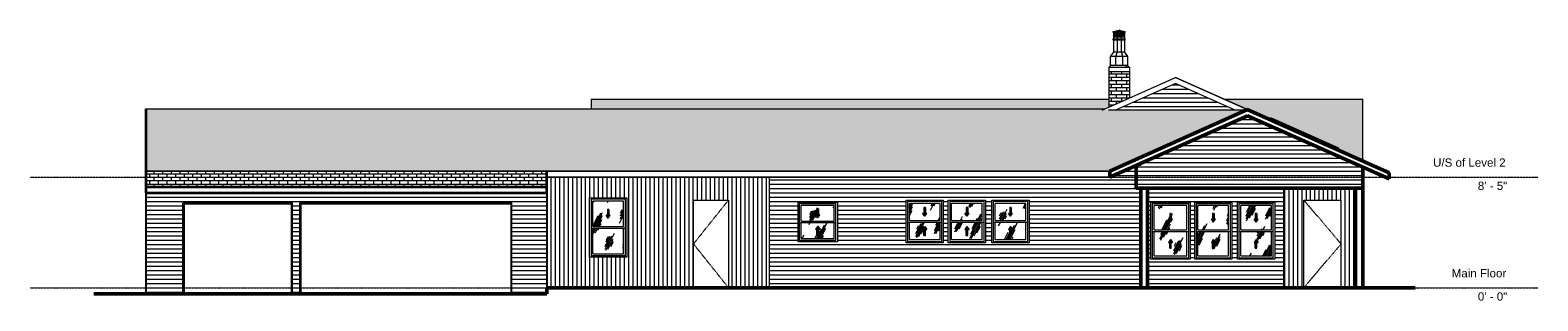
# Model space of a CAD drawing. Header units: inches. Extents: x -570 to 808, y -12 to 235.
import ezdxf

# ---------------------------------------------------------------- set-up
doc = ezdxf.new("R2010")
doc.units = ezdxf.units.IN
doc.header["$MEASUREMENT"] = 0
doc.linetypes.add('Center 1_4_', pattern=[0.53125, 0.25, -0.09375, 0.09375, -0.09375])
doc.linetypes.add('Dash', pattern=[0.23622, 0.11811, -0.11811])
for name, color, linetype, lineweight in [('A-AREA', 32, 'Dash', 9), ('A-CLNG', 13, 'Continuous', 9), ('A-COLS', 52, 'Continuous', 9), ('A-DETL', 90, 'Continuous', 9), ('A-DETL-GENF', 92, 'Continuous', 9), ('A-DOOR', 31, 'Continuous', 9), ('A-FLOR-LEVL', 51, 'Continuous', 9), ('A-GENM', 13, 'Continuous', 9), ('A-GLAZ', 151, 'Continuous', 9), ('A-ROOF', 132, 'Continuous', 9), ('A-ROOF-PATT', 132, 'Continuous', 9), ('A-WALL', 90, 'Continuous', 9), ('A-WALL-PATT', 111, 'Continuous', 9)]:
    doc.layers.add(name, color=color, linetype=linetype, lineweight=lineweight)
doc.styles.add('Arial', font='arial.ttf', dxfattribs={"height": 7.559055})
pattern_1 = [(0, (109.117, 0), (0, 3.937), [])]
pattern_2 = [(0, (-461.133, 0), (0, 3.937), [])]
pattern_3 = [(0, (418.617, 0), (0, 3.15), []), (90, (418.617, 0), (-4.724, 3.15), [3.15, -3.15])]
pattern_4 = [(63.435, (67.493, 47.244), (-13.9102, 41.7304), [17.28, -10.368, 17.28, -10.368, -21.98]), (63.435, (67.493, 47.244), (-13.9102, 41.7304), [-55.296, 0.253, -21.727]), (63.435, (67.493, 47.244), (-13.9102, 41.7304), [0.253, -55.043, 6.912, -15.068]), (63.435, (66.63, 48.108), (-13.9102, 41.7304), [13.824, -17.28, 10.368, -10.368, -25.436]), (63.435, (66.63, 48.108), (-13.9102, 41.7304), [-51.84, 0.253, -25.183]), (63.435, (66.63, 48.108), (-13.9102, 41.7304), [0.253, -51.587, 12.096, -13.34]), (63.435, (66.63, 50.7), (-13.9102, 41.7304), [10.368, -20.736, 6.912, -10.368, -28.892]), (63.435, (66.63, 50.7), (-13.9102, 41.7304), [-48.384, 0.253, -28.639]), (63.435, (66.63, 50.7), (-13.9102, 41.7304), [0.253, -48.131, 15.552, -13.34]), (63.435, (69.22, 48.108), (-13.9102, 41.7304), [10.368, -20.736, 8.64, -37.532]), (63.435, (71.813, 50.7), (-13.9102, 41.7304), [5.184, -25.92, 3.456, -42.716]), (63.435, (67.493, 55.02), (-13.9102, 41.7304), [3.456, -25.92, 3.456, -13.824, -30.62]), (63.435, (67.493, 55.02), (-13.9102, 41.7304), [-46.656, 0.253, -30.367]), (63.435, (67.493, 55.02), (-13.9102, 41.7304), [0.253, -46.403, 8.64, -21.98]), (63.435, (83.045, 52.428), (-13.9102, 41.7304), [17.28, -25.92, 20.736, -13.686]), (63.435, (83.045, 49.836), (-13.9102, 41.7304), [24.192, -17.28, 25.92, -10.23]), (63.435, (84.773, 50.7), (-13.9102, 41.7304), [27.648, -13.824, 20.736, -15.068]), (63.435, (87.365, 53.292), (-13.9102, 41.7304), [17.28, -24.192, 13.824, -21.98]), (63.435, (84.773, 58.476), (-13.9102, 41.7304), [8.64, -34.56, 10.368, -23.708]), (63.435, (89.957, 55.884), (-13.9102, 41.7304), [6.912, -34.56, 6.912, -28.892])]
pattern_5 = [(0, (443.367, 0), (0, 3.937), [])]

# ---------------------------------------------------------------- blocks, each defined once
blk = doc.blocks.new('Planitar - Single Door_Flush Panel - 2_-10_ x 6_-8_-4181659-Front')
at = {"layer": 'A-DOOR', "linetype": 'Dash'}
for p, q in [((594.4, 80), (628.4, 40)), ((628.4, 40), (594.4, 0))]:
    blk.add_line(p, q, dxfattribs=at)
blk = doc.blocks.new('Planitar - Single Door_Flush Panel - 2_-8_ x 6_-8_-4181760-Front')
at = {"layer": 'A-DOOR', "linetype": 'Dash'}
for p, q in [((68.5, 80), (36.5, 40)), ((36.5, 40), (68.5, 0))]:
    blk.add_line(p, q, dxfattribs=at)
blk = doc.blocks.new('Planitar - Garage Door - 16_-0_ x 6_-10_-4183951-Front')
at = {"layer": 'A-DOOR'}
for p, q in [((-323.4, -5.5), (-323.4, 77.5)), ((-129.5, 77.5), (-323.4, 77.5)), ((-322.4, 76.5), (-322.4, -5.5)), ((-322.4, 76.5), (-130.4, 76.5)), ((-130.4, 76.5), (-130.4, -5.5)), ((-129.5, -5.5), (-129.5, 77.5))]:
    blk.add_line(p, q, dxfattribs=at)
blk = doc.blocks.new('Planitar - Garage Door - 8_-2_ x 6_-10_-4183933-Front')
at = {"layer": 'A-DOOR'}
for p, q in [((-430.1, -5.5), (-430.1, 77.5)), ((-330.1, 77.5), (-430.1, 77.5)), ((-429.1, 76.5), (-429.1, -5.5)), ((-429.1, 76.5), (-331.1, 76.5)), ((-331.1, 76.5), (-331.1, -5.5)), ((-330.1, -5.5), (-330.1, 77.5))]:
    blk.add_line(p, q, dxfattribs=at)
blk = doc.blocks.new('Planitar-Double-Hung-Single - Default 1-4193591-Front')
at = {"layer": 'A-DETL-GENF'}
h = blk.add_hatch(dxfattribs=at)
h.set_pattern_fill('FP_6', color=256, style=0, pattern_type=2)
h.set_pattern_definition(pattern_4)
h.paths.add_polyline_path([(-42, 55.9), (-27.4, 55.9), (-27.4, 79), (-55.4, 79), (-55.4, 55.9), (-43.2, 55.9)], flags=0)
h.paths.add_polyline_path([(-41.4, 63.4), (-43.2, 66.1), (-42, 66.1), (-42, 71.4), (-40.7, 71.4), (-40.7, 66.1), (-39.5, 66.1), (-40.7, 64.4)], flags=0)
for points in [[(-41.4, 63.4), (-39.5, 66.1), (-40.7, 66.1), (-40.7, 71.4), (-42, 71.4), (-42, 66.1), (-43.2, 66.1)], [(-40.7, 38.6), (-40.7, 43.9), (-39.5, 43.9), (-41.4, 46.6), (-43.2, 43.9), (-42, 43.9), (-42, 38.6)]]:
    blk.add_hatch(color=256, dxfattribs=at).paths.add_polyline_path(points, flags=0)
h = blk.add_hatch(dxfattribs=at)
h.set_pattern_fill('FP_6', color=256, style=0, pattern_type=2)
h.set_pattern_definition(pattern_4)
h.paths.add_polyline_path([(-32.3, 31), (-27.4, 31), (-27.4, 54.1), (-55.4, 54.1), (-55.4, 31), (-40.7, 31)], flags=0)
h.paths.add_polyline_path([(-42, 38.6), (-42, 43.9), (-43.2, 43.9), (-41.4, 46.6), (-39.5, 43.9), (-40.7, 43.9), (-40.7, 38.6)], flags=0)
for p, q in [((-42, 71.4), (-42, 66.1)), ((-40.7, 71.4), (-42, 71.4)), ((-40.7, 71.4), (-42, 71.4)), ((-42, 71.4), (-42, 66.1)), ((-40.7, 71.4), (-40.7, 66.1)), ((-40.7, 66.1), (-40.7, 71.4)), ((-42, 66.1), (-43.2, 66.1)), ((-41.4, 63.4), (-43.2, 66.1)), ((-42, 66.1), (-43.2, 66.1)), ((-43.2, 66.1), (-41.4, 63.4)), ((-41.4, 63.4), (-39.5, 66.1)), ((-41.4, 63.4), (-39.5, 66.1)), ((-39.5, 66.1), (-40.7, 66.1)), ((-39.5, 66.1), (-40.7, 66.1)), ((-41.4, 46.6), (-43.2, 43.9)), ((-41.4, 46.6), (-43.2, 43.9)), ((-43.2, 43.9), (-42, 43.9)), ((-43.2, 43.9), (-42, 43.9)), ((-42, 38.6), (-42, 43.9)), ((-42, 43.9), (-42, 38.6)), ((-41.4, 46.6), (-39.5, 43.9)), ((-39.5, 43.9), (-41.4, 46.6)), ((-40.7, 43.9), (-39.5, 43.9)), ((-40.7, 38.6), (-40.7, 43.9)), ((-40.7, 38.6), (-40.7, 43.9)), ((-40.7, 43.9), (-39.5, 43.9)), ((-42, 38.6), (-40.7, 38.6)), ((-42, 38.6), (-40.7, 38.6))]:
    blk.add_line(p, q, dxfattribs=at)
at = {"layer": 'A-GLAZ'}
for p, q in [((-58.4, 82), (-24.4, 82)), ((-58.4, 28), (-58.4, 82)), ((-57.1, 80.7), (-57.1, 29.3)), ((-25.6, 80.7), (-57.1, 80.7)), ((-55.4, 55.9), (-55.4, 79)), ((-27.4, 79), (-55.4, 79)), ((-27.4, 55.9), (-27.4, 79)), ((-25.6, 29.3), (-25.6, 80.7)), ((-24.4, 82), (-24.4, 28)), ((-55.4, 55.9), (-27.4, 55.9)), ((-25.6, 54.1), (-57.1, 54.1)), ((-55.4, 31), (-55.4, 54.1)), ((-27.4, 31), (-27.4, 54.1)), ((-24.4, 28), (-58.4, 28)), ((-57.1, 29.3), (-25.6, 29.3)), ((-55.4, 31), (-27.4, 31))]:
    blk.add_line(p, q, dxfattribs=at)
blk = doc.blocks.new('Planitar-Double-Hung-Single - Default 1-4195563-Front')
at = {"layer": 'A-DETL-GENF'}
h = blk.add_hatch(dxfattribs=at)
h.set_pattern_fill('FP_6', color=256, style=0, pattern_type=2)
h.set_pattern_definition(pattern_4)
h.paths.add_polyline_path([(135.1, 60.9), (165.1, 60.9), (165.1, 75), (135.1, 75), (135.1, 68.8)], flags=0)
h.paths.add_polyline_path([(150.1, 63.9), (148.2, 66.6), (149.4, 66.6), (149.4, 71.9), (150.8, 71.9), (150.8, 66.6), (152, 66.6), (150.8, 64.9)], flags=0)
for points in [[(150.1, 63.9), (152, 66.6), (150.8, 66.6), (150.8, 71.9), (149.4, 71.9), (149.4, 66.6), (148.2, 66.6)], [(149.4, 48.1), (150.8, 48.1), (150.8, 53.4), (152, 53.4), (150.1, 56.1), (148.2, 53.4), (149.4, 53.4)]]:
    blk.add_hatch(color=256, dxfattribs=at).paths.add_polyline_path(points, flags=0)
h = blk.add_hatch(dxfattribs=at)
h.set_pattern_fill('FP_6', color=256, style=0, pattern_type=2)
h.set_pattern_definition(pattern_4)
h.paths.add_polyline_path([(135.1, 45), (165.1, 45), (165.1, 59.1), (135.1, 59.1)], flags=0)
h.paths.add_polyline_path([(149.4, 48.1), (149.4, 53.4), (148.2, 53.4), (150.1, 56.1), (152, 53.4), (150.8, 53.4), (150.8, 48.1)], flags=0)
for p, q in [((149.4, 71.9), (149.4, 66.6)), ((150.8, 71.9), (149.4, 71.9)), ((150.8, 71.9), (149.4, 71.9)), ((149.4, 71.9), (149.4, 66.6)), ((150.8, 71.9), (150.8, 66.6)), ((150.8, 66.6), (150.8, 71.9)), ((149.4, 66.6), (148.2, 66.6)), ((150.1, 63.9), (148.2, 66.6)), ((149.4, 66.6), (148.2, 66.6)), ((148.2, 66.6), (150.1, 63.9)), ((150.1, 56.1), (148.2, 53.4)), ((150.1, 56.1), (148.2, 53.4)), ((150.1, 63.9), (152, 66.6)), ((150.1, 63.9), (152, 66.6)), ((150.1, 56.1), (152, 53.4)), ((152, 53.4), (150.1, 56.1)), ((152, 66.6), (150.8, 66.6)), ((152, 66.6), (150.8, 66.6)), ((148.2, 53.4), (149.4, 53.4)), ((148.2, 53.4), (149.4, 53.4)), ((149.4, 48.1), (149.4, 53.4)), ((149.4, 53.4), (149.4, 48.1)), ((149.4, 48.1), (150.8, 48.1)), ((149.4, 48.1), (150.8, 48.1)), ((150.8, 53.4), (152, 53.4)), ((150.8, 48.1), (150.8, 53.4)), ((150.8, 48.1), (150.8, 53.4)), ((150.8, 53.4), (152, 53.4))]:
    blk.add_line(p, q, dxfattribs=at)
at = {"layer": 'A-GLAZ'}
for p, q in [((132.1, 78), (168.1, 78)), ((132.1, 42), (132.1, 78)), ((133.3, 76.7), (133.3, 43.3)), ((166.8, 76.7), (133.3, 76.7)), ((135.1, 60.9), (135.1, 75)), ((165.1, 75), (135.1, 75)), ((165.1, 60.9), (165.1, 75)), ((166.8, 43.3), (166.8, 76.7)), ((168.1, 78), (168.1, 42)), ((166.8, 59.1), (133.3, 59.1)), ((135.1, 60.9), (165.1, 60.9)), ((135.1, 45), (135.1, 59.1)), ((165.1, 45), (165.1, 59.1)), ((168.1, 42), (132.1, 42)), ((133.3, 43.3), (166.8, 43.3)), ((135.1, 45), (165.1, 45))]:
    blk.add_line(p, q, dxfattribs=at)
blk = doc.blocks.new('Planitar-Double-Hung-Single - Default 1-4195709-Front')
at = {"layer": 'A-DETL-GENF'}
h = blk.add_hatch(dxfattribs=at)
h.set_pattern_fill('FP_6', color=256, style=0, pattern_type=2)
h.set_pattern_definition(pattern_4)
h.paths.add_polyline_path([(233.9, 61.4), (261.9, 61.4), (261.9, 77), (233.9, 77), (233.9, 68.8)], flags=0)
h.paths.add_polyline_path([(247.9, 65.2), (246, 67.9), (247.2, 67.9), (247.2, 73.2), (248.5, 73.2), (248.5, 67.9), (249.7, 67.9), (248.5, 66.1)], flags=0)
for points in [[(247.9, 65.2), (249.7, 67.9), (248.5, 67.9), (248.5, 73.2), (247.2, 73.2), (247.2, 67.9), (246, 67.9)], [(247.2, 47.8), (248.5, 47.8), (248.5, 53.1), (249.7, 53.1), (247.9, 55.8), (246, 53.1), (247.2, 53.1)]]:
    blk.add_hatch(color=256, dxfattribs=at).paths.add_polyline_path(points, flags=0)
h = blk.add_hatch(dxfattribs=at)
h.set_pattern_fill('FP_6', color=256, style=0, pattern_type=2)
h.set_pattern_definition(pattern_4)
h.paths.add_polyline_path([(233.9, 44), (261.9, 44), (261.9, 59.6), (233.9, 59.6)], flags=0)
h.paths.add_polyline_path([(247.2, 47.8), (247.2, 53.1), (246, 53.1), (247.9, 55.8), (249.7, 53.1), (248.5, 53.1), (248.5, 47.8)], flags=0)
for p, q in [((247.2, 73.2), (247.2, 67.9)), ((248.5, 73.2), (247.2, 73.2)), ((248.5, 73.2), (247.2, 73.2)), ((247.2, 73.2), (247.2, 67.9)), ((248.5, 73.2), (248.5, 67.9)), ((248.5, 67.9), (248.5, 73.2)), ((247.2, 67.9), (246, 67.9)), ((247.9, 65.2), (246, 67.9)), ((247.2, 67.9), (246, 67.9)), ((246, 67.9), (247.9, 65.2)), ((247.9, 55.8), (246, 53.1)), ((247.9, 55.8), (246, 53.1)), ((247.9, 65.2), (249.7, 67.9)), ((247.9, 65.2), (249.7, 67.9)), ((247.9, 55.8), (249.7, 53.1)), ((249.7, 53.1), (247.9, 55.8)), ((249.7, 67.9), (248.5, 67.9)), ((249.7, 67.9), (248.5, 67.9)), ((246, 53.1), (247.2, 53.1)), ((246, 53.1), (247.2, 53.1)), ((247.2, 47.8), (247.2, 53.1)), ((247.2, 53.1), (247.2, 47.8)), ((247.2, 47.8), (248.5, 47.8)), ((247.2, 47.8), (248.5, 47.8)), ((248.5, 53.1), (249.7, 53.1)), ((248.5, 47.8), (248.5, 53.1)), ((248.5, 47.8), (248.5, 53.1)), ((248.5, 53.1), (249.7, 53.1))]:
    blk.add_line(p, q, dxfattribs=at)
at = {"layer": 'A-GLAZ'}
for p, q in [((230.9, 80), (264.9, 80)), ((230.9, 41), (230.9, 80)), ((232.1, 78.7), (232.1, 42.3)), ((263.6, 78.7), (232.1, 78.7)), ((233.9, 61.4), (233.9, 77)), ((261.9, 77), (233.9, 77)), ((261.9, 61.4), (261.9, 77)), ((263.6, 42.3), (263.6, 78.7)), ((264.9, 80), (264.9, 41)), ((263.6, 59.6), (232.1, 59.6)), ((233.9, 61.4), (261.9, 61.4)), ((233.9, 44), (233.9, 59.6)), ((261.9, 44), (261.9, 59.6)), ((232.1, 42.3), (263.6, 42.3)), ((233.9, 44), (261.9, 44)), ((264.9, 41), (230.9, 41))]:
    blk.add_line(p, q, dxfattribs=at)
blk = doc.blocks.new('Planitar-Double-Hung-Single - Default 1-V1-Front')
at = {"layer": 'A-DETL-GENF'}
h = blk.add_hatch(dxfattribs=at)
h.set_pattern_fill('FP_6', color=256, style=0, pattern_type=2)
h.set_pattern_definition(pattern_4)
h.paths.add_polyline_path([(296.6, 61.4), (300.5, 61.4), (300.5, 77), (272.5, 77), (272.5, 61.4), (288.4, 61.4)], flags=0)
h.paths.add_polyline_path([(286.5, 65.2), (284.7, 67.9), (285.9, 67.9), (285.9, 73.2), (287.2, 73.2), (287.2, 67.9), (288.4, 67.9), (287.2, 66.1)], flags=0)
for points in [[(286.5, 65.2), (288.4, 67.9), (287.2, 67.9), (287.2, 73.2), (285.9, 73.2), (285.9, 67.9), (284.7, 67.9)], [(287.2, 47.8), (287.2, 53.1), (288.4, 53.1), (286.5, 55.8), (284.7, 53.1), (285.9, 53.1), (285.9, 47.8)]]:
    blk.add_hatch(color=256, dxfattribs=at).paths.add_polyline_path(points, flags=0)
h = blk.add_hatch(dxfattribs=at)
h.set_pattern_fill('FP_6', color=256, style=0, pattern_type=2)
h.set_pattern_definition(pattern_4)
h.paths.add_polyline_path([(288.2, 44), (300.5, 44), (300.5, 59.6), (272.5, 59.6), (272.5, 44)], flags=0)
h.paths.add_polyline_path([(287.2, 47.8), (285.9, 47.8), (285.9, 53.1), (284.7, 53.1), (286.5, 55.8), (288.4, 53.1), (287.2, 53.1)], flags=0)
for p, q in [((285.9, 73.2), (285.9, 67.9)), ((287.2, 73.2), (285.9, 73.2)), ((287.2, 73.2), (285.9, 73.2)), ((285.9, 73.2), (285.9, 67.9)), ((287.2, 73.2), (287.2, 67.9)), ((287.2, 67.9), (287.2, 73.2)), ((285.9, 67.9), (284.7, 67.9)), ((286.5, 65.2), (284.7, 67.9)), ((285.9, 67.9), (284.7, 67.9)), ((284.7, 67.9), (286.5, 65.2)), ((286.5, 55.8), (284.7, 53.1)), ((286.5, 55.8), (284.7, 53.1)), ((286.5, 65.2), (288.4, 67.9)), ((286.5, 65.2), (288.4, 67.9)), ((286.5, 55.8), (288.4, 53.1)), ((288.4, 53.1), (286.5, 55.8)), ((288.4, 67.9), (287.2, 67.9)), ((288.4, 67.9), (287.2, 67.9)), ((284.7, 53.1), (285.9, 53.1)), ((284.7, 53.1), (285.9, 53.1)), ((285.9, 47.8), (285.9, 53.1)), ((285.9, 53.1), (285.9, 47.8)), ((285.9, 47.8), (287.2, 47.8)), ((285.9, 47.8), (287.2, 47.8)), ((287.2, 53.1), (288.4, 53.1)), ((287.2, 47.8), (287.2, 53.1)), ((287.2, 47.8), (287.2, 53.1)), ((287.2, 53.1), (288.4, 53.1))]:
    blk.add_line(p, q, dxfattribs=at)
at = {"layer": 'A-GLAZ'}
for p, q in [((269.5, 80), (303.5, 80)), ((269.5, 41), (269.5, 80)), ((270.8, 78.7), (270.8, 42.3)), ((302.3, 78.7), (270.8, 78.7)), ((272.5, 61.4), (272.5, 77)), ((300.5, 77), (272.5, 77)), ((300.5, 61.4), (300.5, 77)), ((302.3, 42.3), (302.3, 78.7)), ((303.5, 80), (303.5, 41)), ((302.3, 59.6), (270.8, 59.6)), ((272.5, 61.4), (300.5, 61.4)), ((272.5, 44), (272.5, 59.6)), ((300.5, 44), (300.5, 59.6)), ((270.8, 42.3), (302.3, 42.3)), ((272.5, 44), (300.5, 44)), ((303.5, 41), (269.5, 41))]:
    blk.add_line(p, q, dxfattribs=at)
blk = doc.blocks.new('Planitar-Double-Hung-Single - Default 1-V2-Front')
at = {"layer": 'A-DETL-GENF'}
h = blk.add_hatch(dxfattribs=at)
h.set_pattern_fill('FP_6', color=256, style=0, pattern_type=2)
h.set_pattern_definition(pattern_4)
h.paths.add_polyline_path([(332.1, 61.4), (340.3, 61.4), (340.3, 77), (312.3, 77), (312.3, 61.4), (328.2, 61.4)], flags=0)
h.paths.add_polyline_path([(326.3, 65.2), (324.4, 67.9), (325.6, 67.9), (325.6, 73.2), (327, 73.2), (327, 67.9), (328.2, 67.9), (327, 66.1)], flags=0)
for points in [[(326.3, 65.2), (328.2, 67.9), (327, 67.9), (327, 73.2), (325.6, 73.2), (325.6, 67.9), (324.4, 67.9)], [(327, 47.8), (327, 53.1), (328.2, 53.1), (326.3, 55.8), (324.4, 53.1), (325.6, 53.1), (325.6, 47.8)]]:
    blk.add_hatch(color=256, dxfattribs=at).paths.add_polyline_path(points, flags=0)
h = blk.add_hatch(dxfattribs=at)
h.set_pattern_fill('FP_6', color=256, style=0, pattern_type=2)
h.set_pattern_definition(pattern_4)
h.paths.add_polyline_path([(340.3, 44), (340.3, 59.6), (312.3, 59.6), (312.3, 44), (332.1, 44)], flags=0)
h.paths.add_polyline_path([(327, 47.8), (325.6, 47.8), (325.6, 53.1), (324.4, 53.1), (326.3, 55.8), (328.2, 53.1), (327, 53.1)], flags=0)
for p, q in [((325.6, 73.2), (325.6, 67.9)), ((327, 73.2), (325.6, 73.2)), ((327, 73.2), (325.6, 73.2)), ((325.6, 73.2), (325.6, 67.9)), ((327, 73.2), (327, 67.9)), ((327, 67.9), (327, 73.2)), ((325.6, 67.9), (324.4, 67.9)), ((326.3, 65.2), (324.4, 67.9)), ((325.6, 67.9), (324.4, 67.9)), ((324.4, 67.9), (326.3, 65.2)), ((326.3, 55.8), (324.4, 53.1)), ((326.3, 55.8), (324.4, 53.1)), ((326.3, 65.2), (328.2, 67.9)), ((326.3, 65.2), (328.2, 67.9)), ((326.3, 55.8), (328.2, 53.1)), ((328.2, 53.1), (326.3, 55.8)), ((328.2, 67.9), (327, 67.9)), ((328.2, 67.9), (327, 67.9)), ((324.4, 53.1), (325.6, 53.1)), ((324.4, 53.1), (325.6, 53.1)), ((325.6, 47.8), (325.6, 53.1)), ((325.6, 53.1), (325.6, 47.8)), ((325.6, 47.8), (327, 47.8)), ((325.6, 47.8), (327, 47.8)), ((327, 53.1), (328.2, 53.1)), ((327, 47.8), (327, 53.1)), ((327, 47.8), (327, 53.1)), ((327, 53.1), (328.2, 53.1))]:
    blk.add_line(p, q, dxfattribs=at)
at = {"layer": 'A-GLAZ'}
for p, q in [((309.3, 80), (343.3, 80)), ((309.3, 41), (309.3, 80)), ((310.6, 78.7), (310.6, 42.3)), ((342.1, 78.7), (310.6, 78.7)), ((312.3, 61.4), (312.3, 77)), ((340.3, 77), (312.3, 77)), ((340.3, 61.4), (340.3, 77)), ((342.1, 42.3), (342.1, 78.7)), ((343.3, 80), (343.3, 41)), ((342.1, 59.6), (310.6, 59.6)), ((312.3, 61.4), (340.3, 61.4)), ((312.3, 44), (312.3, 59.6)), ((340.3, 44), (340.3, 59.6)), ((310.6, 42.3), (342.1, 42.3)), ((312.3, 44), (340.3, 44)), ((343.3, 41), (309.3, 41))]:
    blk.add_line(p, q, dxfattribs=at)
blk = doc.blocks.new('Planitar-Double-Hung-Single - Default 1-4196237-Front')
at = {"layer": 'A-DETL-GENF'}
h = blk.add_hatch(dxfattribs=at)
h.set_pattern_fill('FP_6', color=256, style=0, pattern_type=2)
h.set_pattern_definition(pattern_4)
h.paths.add_polyline_path([(473.2, 52.9), (487.5, 52.9), (487.5, 75), (457.5, 75), (457.5, 52.9), (472.5, 52.9)], flags=0)
h.paths.add_polyline_path([(472.5, 59.9), (470.7, 62.6), (471.9, 62.6), (471.9, 67.9), (473.2, 67.9), (473.2, 62.6), (474.4, 62.6), (472.6, 60)], flags=0)
for points in [[(472.5, 59.9), (474.4, 62.6), (473.2, 62.6), (473.2, 67.9), (471.9, 67.9), (471.9, 62.6), (470.7, 62.6)], [(473.2, 36.1), (473.2, 41.4), (474.4, 41.4), (472.5, 44.1), (470.7, 41.4), (471.9, 41.4), (471.9, 36.1)]]:
    blk.add_hatch(color=256, dxfattribs=at).paths.add_polyline_path(points, flags=0)
h = blk.add_hatch(dxfattribs=at)
h.set_pattern_fill('FP_6', color=256, style=0, pattern_type=2)
h.set_pattern_definition(pattern_4)
h.paths.add_polyline_path([(457.5, 29), (487.5, 29), (487.5, 51.1), (457.5, 51.1)], flags=0)
h.paths.add_polyline_path([(473.2, 36.1), (471.9, 36.1), (471.9, 41.4), (470.7, 41.4), (472.6, 44), (474.4, 41.4), (473.2, 41.4)], flags=0)
for p, q in [((471.9, 62.6), (470.7, 62.6)), ((472.5, 59.9), (470.7, 62.6)), ((471.9, 62.6), (470.7, 62.6)), ((470.7, 62.6), (472.5, 59.9)), ((471.9, 67.9), (471.9, 62.6)), ((473.2, 67.9), (471.9, 67.9)), ((473.2, 67.9), (471.9, 67.9)), ((471.9, 67.9), (471.9, 62.6)), ((472.5, 59.9), (474.4, 62.6)), ((472.5, 59.9), (474.4, 62.6)), ((473.2, 67.9), (473.2, 62.6)), ((473.2, 62.6), (473.2, 67.9)), ((474.4, 62.6), (473.2, 62.6)), ((474.4, 62.6), (473.2, 62.6)), ((472.5, 44.1), (470.7, 41.4)), ((472.5, 44.1), (470.7, 41.4)), ((470.7, 41.4), (471.9, 41.4)), ((470.7, 41.4), (471.9, 41.4)), ((471.9, 36.1), (471.9, 41.4)), ((471.9, 41.4), (471.9, 36.1)), ((472.5, 44.1), (474.4, 41.4)), ((474.4, 41.4), (472.5, 44.1)), ((473.2, 41.4), (474.4, 41.4)), ((473.2, 36.1), (473.2, 41.4)), ((473.2, 36.1), (473.2, 41.4)), ((473.2, 41.4), (474.4, 41.4)), ((471.9, 36.1), (473.2, 36.1)), ((471.9, 36.1), (473.2, 36.1))]:
    blk.add_line(p, q, dxfattribs=at)
at = {"layer": 'A-GLAZ'}
for p, q in [((454.5, 78), (490.5, 78)), ((454.5, 26), (454.5, 78)), ((455.8, 76.7), (455.8, 27.3)), ((489.3, 76.7), (455.8, 76.7)), ((457.5, 52.9), (457.5, 75)), ((487.5, 75), (457.5, 75)), ((487.5, 52.9), (487.5, 75)), ((489.3, 27.3), (489.3, 76.7)), ((490.5, 78), (490.5, 26)), ((489.3, 51.1), (455.8, 51.1)), ((457.5, 52.9), (487.5, 52.9)), ((457.5, 29), (457.5, 51.1)), ((487.5, 29), (487.5, 51.1)), ((457.5, 29), (487.5, 29)), ((490.5, 26), (454.5, 26)), ((455.8, 27.3), (489.3, 27.3))]:
    blk.add_line(p, q, dxfattribs=at)
blk = doc.blocks.new('Planitar-Double-Hung-Single - Default 1-4196243-Front')
at = {"layer": 'A-DETL-GENF'}
h = blk.add_hatch(dxfattribs=at)
h.set_pattern_fill('FP_6', color=256, style=0, pattern_type=2)
h.set_pattern_definition(pattern_4)
h.paths.add_polyline_path([(525.7, 52.9), (525.7, 75), (497.7, 75), (497.7, 52.9), (513.6, 52.9)], flags=0)
h.paths.add_polyline_path([(511.7, 59.9), (509.9, 62.6), (511.1, 62.6), (511.1, 67.9), (512.4, 67.9), (512.4, 62.6), (513.6, 62.6), (512.4, 60.9)], flags=0)
for points in [[(511.7, 59.9), (513.6, 62.6), (512.4, 62.6), (512.4, 67.9), (511.1, 67.9), (511.1, 62.6), (509.9, 62.6)], [(511.1, 36.1), (512.4, 36.1), (512.4, 41.4), (513.6, 41.4), (511.7, 44.1), (509.9, 41.4), (511.1, 41.4)]]:
    blk.add_hatch(color=256, dxfattribs=at).paths.add_polyline_path(points, flags=0)
h = blk.add_hatch(dxfattribs=at)
h.set_pattern_fill('FP_6', color=256, style=0, pattern_type=2)
h.set_pattern_definition(pattern_4)
h.paths.add_polyline_path([(497.7, 29), (525.7, 29), (525.7, 51.1), (497.7, 51.1), (497.7, 44.6)], flags=0)
h.paths.add_polyline_path([(512.4, 36.1), (511.1, 36.1), (511.1, 41.4), (509.9, 41.4), (511.7, 44.1), (513.6, 41.4), (512.4, 41.4), (512.4, 37.8)], flags=0)
for p, q in [((511.1, 62.6), (509.9, 62.6)), ((511.7, 59.9), (509.9, 62.6)), ((511.1, 62.6), (509.9, 62.6)), ((509.9, 62.6), (511.7, 59.9)), ((511.1, 67.9), (511.1, 62.6)), ((512.4, 67.9), (511.1, 67.9)), ((512.4, 67.9), (511.1, 67.9)), ((511.1, 67.9), (511.1, 62.6)), ((511.7, 59.9), (513.6, 62.6)), ((511.7, 59.9), (513.6, 62.6)), ((512.4, 67.9), (512.4, 62.6)), ((512.4, 62.6), (512.4, 67.9)), ((513.6, 62.6), (512.4, 62.6)), ((513.6, 62.6), (512.4, 62.6)), ((511.7, 44.1), (509.9, 41.4)), ((511.7, 44.1), (509.9, 41.4)), ((509.9, 41.4), (511.1, 41.4)), ((509.9, 41.4), (511.1, 41.4)), ((511.1, 36.1), (511.1, 41.4)), ((511.1, 41.4), (511.1, 36.1)), ((511.7, 44.1), (513.6, 41.4)), ((513.6, 41.4), (511.7, 44.1)), ((512.4, 41.4), (513.6, 41.4)), ((512.4, 36.1), (512.4, 41.4)), ((512.4, 36.1), (512.4, 41.4)), ((512.4, 41.4), (513.6, 41.4)), ((511.1, 36.1), (512.4, 36.1)), ((511.1, 36.1), (512.4, 36.1))]:
    blk.add_line(p, q, dxfattribs=at)
at = {"layer": 'A-GLAZ'}
for p, q in [((494.7, 78), (528.7, 78)), ((494.7, 26), (494.7, 78)), ((496, 76.7), (496, 27.3)), ((527.5, 76.7), (496, 76.7)), ((497.7, 52.9), (497.7, 75)), ((525.7, 75), (497.7, 75)), ((525.7, 52.9), (525.7, 75)), ((527.5, 27.3), (527.5, 76.7)), ((528.7, 78), (528.7, 26)), ((527.5, 51.1), (496, 51.1)), ((497.7, 52.9), (525.7, 52.9)), ((497.7, 29), (497.7, 51.1)), ((525.7, 29), (525.7, 51.1)), ((497.7, 29), (525.7, 29)), ((528.7, 26), (494.7, 26)), ((496, 27.3), (527.5, 27.3))]:
    blk.add_line(p, q, dxfattribs=at)
blk = doc.blocks.new('Planitar-Double-Hung-Single - Default 1-V3-Front')
at = {"layer": 'A-DETL-GENF'}
h = blk.add_hatch(dxfattribs=at)
h.set_pattern_fill('FP_6', color=256, style=0, pattern_type=2)
h.set_pattern_definition(pattern_4)
h.paths.add_polyline_path([(548.9, 52.9), (564.8, 52.9), (564.8, 75), (536.8, 75), (536.8, 52.9), (544.9, 52.9)], flags=0)
h.paths.add_polyline_path([(550.8, 59.9), (548.9, 62.6), (550.1, 62.6), (550.1, 67.9), (551.4, 67.9), (551.4, 62.6), (552.6, 62.6), (551.4, 60.9)], flags=0)
for points in [[(550.8, 59.9), (552.6, 62.6), (551.4, 62.6), (551.4, 67.9), (550.1, 67.9), (550.1, 62.6), (548.9, 62.6)], [(551.4, 36.1), (551.4, 41.4), (552.6, 41.4), (550.8, 44.1), (548.9, 41.4), (550.1, 41.4), (550.1, 36.1)]]:
    blk.add_hatch(color=256, dxfattribs=at).paths.add_polyline_path(points, flags=0)
h = blk.add_hatch(dxfattribs=at)
h.set_pattern_fill('FP_6', color=256, style=0, pattern_type=2)
h.set_pattern_definition(pattern_4)
h.paths.add_polyline_path([(550.1, 29), (564.8, 29), (564.8, 51.1), (536.8, 51.1), (536.8, 29), (544.9, 29)], flags=0)
h.paths.add_polyline_path([(550.1, 36.1), (550.1, 41.4), (548.9, 41.4), (550.8, 44.1), (552.6, 41.4), (551.4, 41.4), (551.4, 36.1)], flags=0)
for p, q in [((550.1, 62.6), (548.9, 62.6)), ((550.8, 59.9), (548.9, 62.6)), ((550.1, 62.6), (548.9, 62.6)), ((548.9, 62.6), (550.8, 59.9)), ((550.1, 67.9), (550.1, 62.6)), ((551.4, 67.9), (550.1, 67.9)), ((551.4, 67.9), (550.1, 67.9)), ((550.1, 67.9), (550.1, 62.6)), ((550.8, 59.9), (552.6, 62.6)), ((550.8, 59.9), (552.6, 62.6)), ((551.4, 67.9), (551.4, 62.6)), ((551.4, 62.6), (551.4, 67.9)), ((552.6, 62.6), (551.4, 62.6)), ((552.6, 62.6), (551.4, 62.6)), ((550.8, 44.1), (548.9, 41.4)), ((550.8, 44.1), (548.9, 41.4)), ((548.9, 41.4), (550.1, 41.4)), ((548.9, 41.4), (550.1, 41.4)), ((550.1, 36.1), (550.1, 41.4)), ((550.1, 41.4), (550.1, 36.1)), ((550.8, 44.1), (552.6, 41.4)), ((552.6, 41.4), (550.8, 44.1)), ((551.4, 41.4), (552.6, 41.4)), ((551.4, 36.1), (551.4, 41.4)), ((551.4, 36.1), (551.4, 41.4)), ((551.4, 41.4), (552.6, 41.4)), ((550.1, 36.1), (551.4, 36.1)), ((550.1, 36.1), (551.4, 36.1))]:
    blk.add_line(p, q, dxfattribs=at)
at = {"layer": 'A-GLAZ'}
for p, q in [((533.8, 78), (567.8, 78)), ((533.8, 26), (533.8, 78)), ((535, 76.7), (535, 27.3)), ((566.5, 76.7), (535, 76.7)), ((536.8, 52.9), (536.8, 75)), ((564.8, 75), (536.8, 75)), ((564.8, 52.9), (564.8, 75)), ((566.5, 27.3), (566.5, 76.7)), ((567.8, 78), (567.8, 26)), ((566.5, 51.1), (535, 51.1)), ((536.8, 52.9), (564.8, 52.9)), ((536.8, 29), (536.8, 51.1)), ((564.8, 29), (564.8, 51.1)), ((536.8, 29), (564.8, 29)), ((567.8, 26), (533.8, 26)), ((535, 27.3), (566.5, 27.3))]:
    blk.add_line(p, q, dxfattribs=at)
blk = doc.blocks.new('Chimney - 2 Chimney Pots-4335083-Front')
at = {"layer": 'A-GENM'}
h = blk.add_hatch(dxfattribs=at)
h.set_pattern_fill('FP_12', color=256, style=0, pattern_type=2)
h.set_pattern_definition([(54.736, (434.207, 229), (-0.49941, 0.70708), []), (125.264, (434.207, 229), (-0.49941, -0.70708), [])])
h.paths.add_polyline_path([(420.7, 229), (423.7, 229), (423.7, 233), (420.7, 233)], flags=0)
h = blk.add_hatch(dxfattribs=at)
h.set_pattern_fill('FP_13', color=256, style=0, pattern_type=2)
h.set_pattern_definition([(45, (425.742, 229), (-0.7071, 0.7071), []), (135, (425.742, 229), (-0.7071, -0.7071), [])])
h.paths.add_polyline_path([(427.8, 229), (427.8, 233), (423.7, 233), (423.7, 229), (425.2, 229)], flags=0)
h = blk.add_hatch(dxfattribs=at)
h.set_pattern_fill('FP_14', color=256, style=0, pattern_type=2)
h.set_pattern_definition([(54.736, (417.278, 229), (-0.49941, 0.70708), []), (125.264, (417.278, 229), (-0.49941, -0.70708), [])])
h.paths.add_polyline_path([(429.6, 229), (430.7, 229), (430.7, 233), (427.8, 233), (427.8, 229)], flags=0)
h = blk.add_hatch(dxfattribs=at)
h.set_pattern_fill('FP_15', color=256, style=0, pattern_type=2)
h.set_pattern_definition([(0, (67.493, -253.843), (61.44, 10.861), [2.534, -43.546, 2.534, -43.546, -245.76]), (0, (67.493, -253.843), (61.44, 10.861), [-92.16, 2.534, -89.626, 2.534, -43.546, -107.52]), (0, (67.493, -253.843), (61.44, 10.861), [-230.4, 2.534, -28.186, 2.534, -74.266]), (129.232, (90.533, -248.413), (-38.70115, 25.67676), [2.004, -34.426, 2.004, -228.716]), (129.232, (90.533, -248.413), (-38.70115, 25.67676), [-38.433, -34.426, 2.004, -70.855, -121.431]), (129.232, (90.533, -248.413), (-38.70115, 25.67676), [-145.718, 2.004, -34.426, 2.004, -82.998]), (129.232, (90.533, -248.413), (-38.70115, 25.67676), [-184.151, -22.283, 2.004, -58.712]), (230.768, (98.213, -226.69), (-22.73938, -49.57092), [2.004, -34.426, 2.004, -228.716]), (230.768, (98.213, -226.69), (-22.73938, -49.57092), [-38.433, -34.426, 2.004, -70.855, -121.431]), (230.768, (98.213, -226.69), (-22.73938, -49.57092), [-145.718, 2.004, -34.426, 2.004, -82.998]), (230.768, (98.213, -226.69), (-22.73938, -49.57092), [-184.151, -22.283, 2.004, -58.712])])
h.paths.add_polyline_path([(435.1, 201), (433.1, 203), (418.4, 203), (416.4, 201), (420.8, 201)], flags=0)
for p, q in [((420.2, 233.8), (425.7, 235)), ((423.5, 233.8), (425.7, 235)), ((425.7, 235), (425.7, 235)), ((425.7, 235), (425.8, 235)), ((425.8, 235), (431.2, 233.8)), ((428, 233.8), (425.8, 235)), ((425.8, 235), (425.8, 235)), ((420.2, 233.8), (423.5, 233.8)), ((420.2, 233), (420.2, 233.8)), ((423.5, 233), (420.2, 233)), ((420.2, 227), (423.5, 227)), ((420.2, 226), (420.2, 227)), ((423.5, 226), (420.2, 226)), ((420.7, 229), (420.7, 233)), ((420.7, 229), (423.7, 229)), ((420.7, 227), (420.7, 229)), ((423.7, 229), (420.7, 229)), ((420.7, 215), (420.7, 226)), ((423.5, 233.8), (428, 233.8)), ((423.5, 233.8), (423.5, 233)), ((428, 233), (423.5, 233)), ((423.5, 227), (428, 227)), ((423.5, 227), (423.5, 226)), ((428, 226), (423.5, 226)), ((423.7, 229), (423.7, 233)), ((423.7, 229), (427.8, 229)), ((423.7, 229), (423.7, 227)), ((427.8, 229), (423.7, 229)), ((423.7, 226), (423.7, 215)), ((427.8, 229), (427.8, 233)), ((427.8, 229), (430.7, 229)), ((427.8, 227), (427.8, 229)), ((430.7, 229), (427.8, 229)), ((427.8, 215), (427.8, 226)), ((428, 233.8), (431.2, 233.8)), ((428, 233), (428, 233.8)), ((431.2, 233), (428, 233)), ((428, 227), (431.2, 227)), ((428, 226), (428, 227)), ((431.2, 226), (428, 226)), ((430.7, 229), (430.7, 233)), ((430.7, 227), (430.7, 229)), ((430.7, 215), (430.7, 226)), ((431.2, 233), (431.2, 233.8)), ((431.2, 226), (431.2, 227)), ((417.7, 211), (420.7, 215)), ((422.4, 211), (417.7, 211)), ((417.7, 203), (417.7, 211)), ((423.7, 215), (420.7, 215)), ((423.7, 215), (422.4, 211)), ((429.1, 211), (422.4, 211)), ((422.4, 211), (422.4, 203)), ((427.8, 215), (423.7, 215)), ((429.1, 211), (427.8, 215)), ((430.7, 215), (427.8, 215)), ((433.7, 211), (429.1, 211)), ((429.1, 203), (429.1, 211)), ((433.7, 211), (430.7, 215)), ((433.7, 203), (433.7, 211)), ((416.4, 201), (418.4, 203)), ((435.1, 201), (416.4, 201)), ((416.4, 197), (416.4, 201)), ((435.1, 197), (416.4, 197)), ((418.4, 203), (417.7, 203)), ((418.4, 203), (433.1, 203)), ((433.7, 203), (433.1, 203)), ((433.1, 203), (435.1, 201)), ((435.1, 201), (435.1, 197))]:
    blk.add_line(p, q, dxfattribs=at)
blk = doc.blocks.new('Skylite - Default 1-4377025-Front')
at = {"layer": 'A-GENM'}
h = blk.add_hatch(dxfattribs=at)
h.set_pattern_fill('FP_16', color=256, style=0, pattern_type=2)
h.set_pattern_definition([(1, (603.088, 130.298), (-0.0687, 3.9364), [])])
h.paths.add_polyline_path([(625.2, 125.9), (626, 127.7), (585.8, 145.6), (585, 143.8), (615.9, 130.1)], flags=0)
for p, q in [((585, 143.8), (585.8, 145.6)), ((585.8, 145.6), (626, 127.7)), ((625.2, 125.9), (626, 127.7))]:
    blk.add_line(p, q, dxfattribs=at)
blk = doc.blocks.new('Skylite - Default 1-4336090-Front')
at = {"layer": 'A-GENM'}
h = blk.add_hatch(dxfattribs=at)
h.set_pattern_fill('FP_17', color=256, style=0, pattern_type=2)
h.set_pattern_definition([(1, (579.886, 140.628), (-0.0687, 3.9364), [])])
h.paths.add_polyline_path([(585, 143.8), (585.8, 145.6), (564, 155.3), (563.2, 153.5), (584.4, 144.1)], flags=0)
for p, q in [((563.2, 153.5), (564, 155.3)), ((564, 155.3), (585.8, 145.6))]:
    blk.add_line(p, q, dxfattribs=at)

msp = doc.modelspace()

# ---------------------------------------------------------------- hatches: boundary and pattern name
at = {"layer": 'A-ROOF-PATT'}
h = msp.add_hatch(dxfattribs=at)
h.set_pattern_fill('FP_9', color=256, style=0, pattern_type=2)
h.set_pattern_definition([(0, (0, -87.618), (0, 3.452), []), (90, (0, -87.618), (-3.937, 3.452), [3.452, -3.452])])
h.paths.add_polyline_path([(648.4, 115.6), (648.4, 172), (521.6, 172), (563.2, 153.5), (564, 155.3), (626, 127.7), (625.2, 125.9), (643.9, 117.6)], flags=0)
h.paths.add_polyline_path([(394.9, 163.3), (412.9, 163.4), (416.4, 164.9), (416.4, 172), (-57.1, 172), (-57.1, 163.3), (332.1, 163.3)], flags=0)
h = msp.add_hatch(dxfattribs=at)
h.set_pattern_fill('FP_7', color=256, style=0, pattern_type=2)
h.set_pattern_definition([(0, (0, 245.571), (0, 3.086), []), (90, (0, 245.571), (-3.937, 3.086), [3.086, -3.086])])
h.paths.add_polyline_path([(296.6, 106.4), (417.1, 106.5), (542, 162.1), (410, 162.1), (412.8, 163.3), (-464.1, 163.3), (-464.1, 106.4), (261.2, 106.4)], flags=0)
h = msp.add_hatch(dxfattribs=at)
h.set_pattern_fill('FP_8', color=256, style=0, pattern_type=2)
h.set_pattern_definition([(180, (-460.63, 214.974), (-4e-16, -3.086), []), (270, (-460.63, 214.974), (3.937, -3.086), [3.086, -3.086])])
h.paths.add_polyline_path([(-129, 92.2), (-97.4, 92.2), (-97.4, 106.4), (-464.1, 106.4), (-464.1, 92.2), (-164.5, 92.2)], flags=0)
at = {"layer": 'A-WALL-PATT'}
h = msp.add_hatch(dxfattribs=at)
h.set_pattern_fill('FP_5', color=256, style=0, pattern_type=2)
h.set_pattern_definition(pattern_3)
h.paths.add_polyline_path([(416.4, 164.9), (420.9, 166.9), (420.9, 197), (416.4, 197), (416.4, 165.2)], flags=0)
h = msp.add_hatch(dxfattribs=at)
h.set_pattern_fill('FP_5', color=256, style=0, pattern_type=2)
h.set_pattern_definition(pattern_3)
h.paths.add_polyline_path([(420.9, 166.9), (430.6, 171.3), (430.6, 197), (420.9, 197), (420.9, 186.4)], flags=0)
h = msp.add_hatch(dxfattribs=at)
h.set_pattern_fill('FP_5', color=256, style=0, pattern_type=2)
h.set_pattern_definition(pattern_3)
h.paths.add_polyline_path([(430.6, 171.3), (435.1, 173.3), (435.1, 197), (430.6, 197), (430.6, 186.4)], flags=0)
h = msp.add_hatch(dxfattribs=at)
h.set_pattern_fill('FP_10', color=256, style=0, pattern_type=2)
h.set_pattern_definition([(0, (394.941, 0), (0, 3.937), [])])
h.paths.add_polyline_path([(530.5, 162.1), (531.7, 162.1), (477, 186.4), (422.3, 162.1), (503.7, 162.1)], flags=0)
h = msp.add_hatch(dxfattribs=at)
h.set_pattern_fill('FP_11', color=256, style=0, pattern_type=2)
h.set_pattern_definition(pattern_5)
h.paths.add_polyline_path([(648.4, 90), (648.4, 110.1), (543, 157), (445.6, 113.7), (445.6, 90), (615.9, 90)], flags=0)
h = msp.add_hatch(dxfattribs=at)
h.set_pattern_fill('FP_2', color=256, style=0, pattern_type=2)
h.set_pattern_definition(pattern_1)
h.paths.add_polyline_path([(115.6, 0), (445.7, 0), (445.7, 90), (441.1, 90), (441.1, 111.7), (417.1, 101), (112.1, 101), (112.1, 0)], flags=0)
h.paths.add_polyline_path([(576.1, 0), (576.1, 90), (451.5, 90), (451.5, 0), (544.9, 0)], flags=0)
h.paths.add_polyline_path([(566.5, 26), (533.8, 26), (533.8, 78), (567.8, 78), (567.8, 26)], flags=0)
h.paths.add_polyline_path([(454.5, 26), (454.5, 78), (490.5, 78), (490.5, 26), (455.8, 26)], flags=0)
h.paths.add_polyline_path([(496, 26), (494.7, 26), (494.7, 78), (528.7, 78), (528.7, 26), (509.4, 26)], flags=0)
h.paths.add_polyline_path([(342.1, 41), (309.3, 41), (309.3, 80), (343.3, 80), (343.3, 41)], flags=0)
h.paths.add_polyline_path([(264.9, 41), (230.9, 41), (230.9, 80), (264.9, 80), (264.9, 42.3)], flags=0)
h.paths.add_polyline_path([(296.6, 41), (269.5, 41), (269.5, 80), (303.5, 80), (303.5, 41), (302.3, 41)], flags=0)
h.paths.add_polyline_path([(166.8, 42), (132.1, 42), (132.1, 78), (168.1, 78), (168.1, 42)], flags=0)
h.paths.add_polyline_path([(441.8, 112), (445.6, 112), (445.6, 113), (444.1, 113)], flags=0)
h = msp.add_hatch(dxfattribs=at)
h.set_pattern_fill('FP_11', color=256, style=0, pattern_type=2)
h.set_pattern_definition(pattern_5)
h.paths.add_polyline_path([(445.6, 90), (445.6, 112), (441.1, 112), (441.1, 90)], flags=0)
h = msp.add_hatch(dxfattribs=at)
h.set_pattern_fill('FP_1', color=256, style=0, pattern_type=2)
h.set_pattern_definition([(90, (-101.383, 0), (-3.937, 2e-16), [])])
h.paths.add_polyline_path([(-97.4, 0), (36.5, 0), (36.5, 80), (68.5, 80), (68.5, 0), (106.1, 0), (106.1, 101), (-97.4, 101), (-97.4, 68.8)], flags=0)
h.paths.add_polyline_path([(-58.4, 28), (-58.4, 82), (-24.4, 82), (-24.4, 28), (-57.1, 28)], flags=0)
h = msp.add_hatch(dxfattribs=at)
h.set_pattern_fill('FP_2', color=256, style=0, pattern_type=2)
h.set_pattern_definition(pattern_1)
h.paths.add_polyline_path([(106.1, 0), (112.1, 0), (112.1, 101), (106.1, 101), (106.1, 68.8)], flags=0)
h = msp.add_hatch(dxfattribs=at)
h.set_pattern_fill('FP_4', color=256, style=0, pattern_type=2)
h.set_pattern_definition(pattern_2)
h.paths.add_polyline_path([(-461.1, -5.5), (-458.1, -5.5), (-458.1, 86.8), (-464.1, 86.8), (-464.1, -5.5)], flags=0)
h = msp.add_hatch(dxfattribs=at)
h.set_pattern_fill('FP_4', color=256, style=0, pattern_type=2)
h.set_pattern_definition(pattern_2)
h.paths.add_polyline_path([(-458.1, -5.5), (-429.1, -5.5), (-429.1, 76.5), (-331.1, 76.5), (-331.1, -5.5), (-322.4, -5.5), (-322.4, 76.5), (-130.4, 76.5), (-130.4, -5.5), (-97.4, -5.5), (-97.4, 86.8), (-458.1, 86.8)], flags=0)
h = msp.add_hatch(dxfattribs=at)
h.set_pattern_fill('FP_3', color=256, style=0, pattern_type=2)
h.set_pattern_definition([(90, (573.117, 0), (-3.937, 2e-16), [])])
h.paths.add_polyline_path([(576.1, 0), (594.4, 0), (594.4, 80), (628.4, 80), (628.4, 0), (641.7, 0), (641.7, 90), (576.1, 90), (576.1, 20.3)], flags=0)

# ---------------------------------------------------------------- linework, layer by layer
at = {"layer": 'A-AREA'}
msp.add_line((-100.9, 0), (-97.4, 0), dxfattribs=at)
at = {"layer": 'A-CLNG'}
msp.add_line((648.4, 90), (441.1, 90), dxfattribs=at)
at = {"layer": 'A-COLS'}
for p, q in [((445.7, 0), (445.7, 90)), ((451.5, 0), (451.5, 90)), ((641.7, 0), (641.7, 90)), ((647.5, 0), (647.5, 90)), ((648.4, 90), (648.7, 90)), ((648.7, 0), (648.7, 90))]:
    msp.add_line(p, q, dxfattribs=at)
at = {"layer": 'A-DETL', "lineweight": 18}
for p, q in [((412.8, 163.3), (477, 191.9)), ((543, 162.5), (477, 191.9)), ((-464.1, 118.3), (-464.1, 163.3)), ((-464.1, 163.3), (412.8, 163.3)), ((417.1, 106.4), (-97.4, 106.4)), ((-97.4, 101), (417.1, 101)), ((106.1, 0), (106.1, 101)), ((576.1, 91), (576.1, 0))]:
    msp.add_line(p, q, dxfattribs=at)
at = {"layer": 'A-DETL', "lineweight": 35}
for p, q in [((-464.1, 163.3), (-464.1, 86.6)), ((-97.4, 86.6), (-97.4, 106.4)), ((-464.1, 92.2), (-97.4, 92.2)), ((-464.1, 86.6), (-97.4, 86.6))]:
    msp.add_line(p, q, dxfattribs=at)
at = {"layer": 'A-DETL', "lineweight": 50}
for p, q in [((417.1, 106.5), (543, 162.5)), ((543, 157), (417.1, 101)), ((672.4, 104.9), (542.6, 162.7)), ((672.4, 99.5), (543, 157)), ((441.1, 91), (441.1, 111.7)), ((417.1, 106.4), (417.1, 101)), ((648.4, 91), (648.4, 110.1)), ((672.4, 104.9), (672.4, 99.5)), ((648.4, 91), (441.1, 91)), ((445.4, 91), (445.4, 0)), ((451.5, 91), (451.5, 0)), ((641.7, 91), (641.7, 0)), ((648.4, 91), (648.4, 0)), ((696.1, 0), (-97.4, 0)), ((-97.4, 0), (-97.4, -5.5)), ((-97.4, -5.5), (-511.7, -5.5))]:
    msp.add_line(p, q, dxfattribs=at)
at = {"layer": 'A-DETL', "lineweight": 25}
for p, q in [((-464.1, 86.6), (-464.1, -5.5)), ((-97.4, 86.6), (-97.4, 0))]:
    msp.add_line(p, q, dxfattribs=at)
at = {"layer": 'A-FLOR-LEVL', "linetype": 'Center 1_4_'}
for p, q in [((-569.8, 101), (808.4, 101)), ((-569.8, 0), (808.4, 0))]:
    msp.add_line(p, q, dxfattribs=at)
at = {"layer": 'A-ROOF'}
for p, q in [((410, 162.1), (477, 191.9)), ((477, 186.4), (422.3, 162.1)), ((477, 191.9), (672.4, 104.9)), ((531.7, 162.1), (477, 186.4)), ((-57.1, 172), (416.4, 172)), ((-57.1, 172), (-57.1, 163.3)), ((521.6, 172), (648.4, 172)), ((648.4, 115.6), (648.4, 172)), ((-464.1, 163.3), (412.8, 163.3)), ((-464.1, 163.3), (-464.1, 106.4)), ((542, 162.1), (415.8, 162.1)), ((417.1, 106.5), (543, 162.5)), ((445.6, 113.7), (417.1, 101)), ((440.2, 111.2), (417.1, 101)), ((-464.1, 106.4), (417.1, 106.4)), ((-464.1, 86.8), (-464.1, 106.4)), ((-97.4, 106.4), (-464.1, 106.4)), ((-97.4, 106.4), (-97.4, 86.8)), ((417.1, 101), (-97.4, 101)), ((417.1, 101), (417.1, 106.5)), ((672.4, 99.5), (648.4, 110.1)), ((672.4, 104.9), (672.4, 99.5)), ((-464.1, 92.2), (-97.4, 92.2)), ((-97.4, 86.8), (-464.1, 86.8))]:
    msp.add_line(p, q, dxfattribs=at)
at = {"layer": 'A-WALL'}
for p, q in [((416.4, 164.9), (416.4, 197)), ((435.1, 197), (416.4, 197)), ((435.1, 197), (435.1, 173.3)), ((543, 157), (445.6, 113.7)), ((648.4, 110.1), (543, 157)), ((441.1, 90), (441.1, 112)), ((441.1, 112), (445.6, 112)), ((445.6, 113), (444.1, 113)), ((444.3, 113), (445.6, 113.6)), ((445.6, 113.7), (445.6, 112)), ((106.1, 0), (106.1, 101)), ((648.4, 90), (648.4, 110.1)), ((-464.1, -5.5), (-464.1, 86.8)), ((-97.4, 0), (-97.4, 86.8)), ((576.1, 0), (576.1, 90)), ((-429.1, -5.5), (-429.1, 76.5)), ((-429.1, 76.5), (-331.1, 76.5)), ((-331.1, 76.5), (-331.1, -5.5)), ((-322.4, -5.5), (-322.4, 76.5)), ((-322.4, 76.5), (-130.4, 76.5)), ((-130.4, 76.5), (-130.4, -5.5)), ((36.5, 0), (36.5, 80)), ((36.5, 80), (68.5, 80)), ((68.5, 80), (68.5, 0)), ((594.4, 0), (594.4, 80)), ((594.4, 80), (628.4, 80)), ((628.4, 80), (628.4, 0)), ((-461.1, -5.5), (-464.1, -5.5))]:
    msp.add_line(p, q, dxfattribs=at)

# ---------------------------------------------------------------- block references
at = {"layer": 'A-DOOR'}
for name in ['Planitar - Garage Door - 8_-2_ x 6_-10_-4183933-Front', 'Planitar - Garage Door - 16_-0_ x 6_-10_-4183951-Front', 'Planitar - Single Door_Flush Panel - 2_-8_ x 6_-8_-4181760-Front', 'Planitar - Single Door_Flush Panel - 2_-10_ x 6_-8_-4181659-Front']:
    msp.add_blockref(name, (0, 0), dxfattribs=at)
at = {"layer": 'A-GENM'}
for name in ['Chimney - 2 Chimney Pots-4335083-Front', 'Skylite - Default 1-4336090-Front', 'Skylite - Default 1-4377025-Front']:
    msp.add_blockref(name, (0, 0), dxfattribs=at)
at = {"layer": 'A-GLAZ'}
for name in ['Planitar-Double-Hung-Single - Default 1-4193591-Front', 'Planitar-Double-Hung-Single - Default 1-4195563-Front', 'Planitar-Double-Hung-Single - Default 1-4195709-Front', 'Planitar-Double-Hung-Single - Default 1-V1-Front', 'Planitar-Double-Hung-Single - Default 1-V2-Front', 'Planitar-Double-Hung-Single - Default 1-4196237-Front', 'Planitar-Double-Hung-Single - Default 1-4196243-Front', 'Planitar-Double-Hung-Single - Default 1-V3-Front']:
    msp.add_blockref(name, (0, 0), dxfattribs=at)

# ---------------------------------------------------------------- texts
at = {"layer": 'A-FLOR-LEVL', "attachment_point": 1, "style": 'Arial'}
for s, insert, char_height, width in [('U/S of Level 2', (712.6, 118), 7.559, 80.598), ('8\' - 5"', (753.5, 96.8), 7.56, 32.724), ('Main Floor', (729.6, 17), 7.56, 59.994), ('0\' - 0"', (753.5, -4.2), 7.56, 32.724)]:
    msp.add_mtext(s, dxfattribs=dict(at, insert=insert, char_height=char_height, width=width))

doc.saveas('drawing.dxf')
